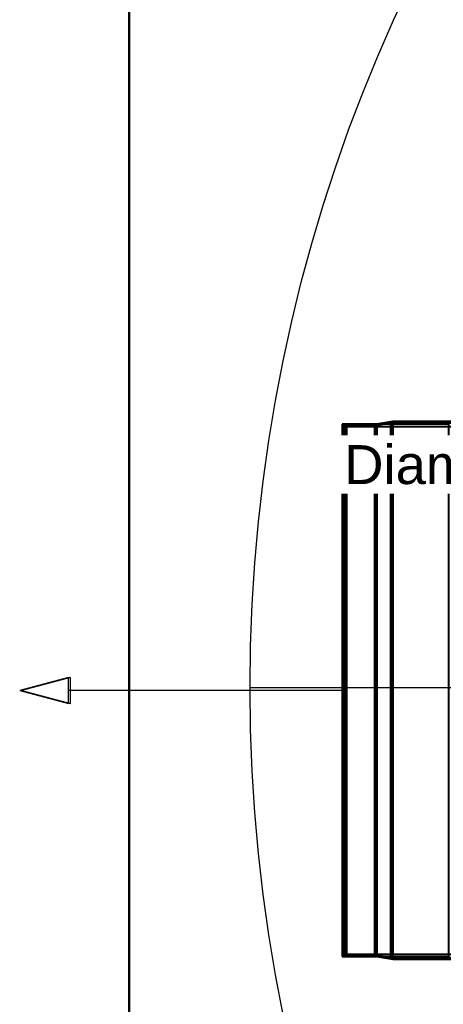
# Model space of a CAD drawing. Header units: millimetres. Extents: x -696 to 695, y -1041 to 611.
# Tile 30 of 90: x -696 to -537, y -118 to 252. Entities that reach past the tile are written whole.
import ezdxf

# ---------------------------------------------------------------- set-up
doc = ezdxf.new("R2010")
doc.units = ezdxf.units.MM
doc.layers.add('A-GENM', color=13, linetype='Continuous', lineweight=40)
doc.layers.add('G-IMPT', color=8, linetype='Continuous', lineweight=40)
doc.styles.add('Arial', font='arial.ttf', dxfattribs={"height": 14.6304})

# ---------------------------------------------------------------- blocks, each defined once
blk = doc.blocks.new('NEXA 400 CALQUES_dwg-748074-Niveau de réf_')
at = {"layer": 'G-IMPT'}
for p, q in [((-562, 99.97), (-573.39, 99.97)), ((-562, 99.97), (-573.39, 99.97)), ((-573.39, -99.97), (-573.39, 99.97)), ((-573.39, -99.97), (-573.39, 99.97)), ((-573.39, -99.97), (-573.39, 99.97)), ((-573.39, -99.97), (-573.39, 99.97)), ((-573.39, 99.97), (-573.39, -99.97)), ((-573.39, 99.97), (-573.39, -99.97)), ((-573.39, 99.97), (-573.39, -99.97)), ((-573.39, 99.97), (-573.39, -99.97)), ((-556.77, 100.41), (-562.77, 99.37)), ((-556.77, 100.41), (-562.77, 99.37)), ((-556, 101), (-562, 99.97)), ((-556, 101), (-562, 99.97)), ((-562, 99.97), (-562, -99.97)), ((-562, 99.97), (-562, -99.97)), ((-562, 99.97), (-562, -99.97)), ((-562, 99.97), (-562, -99.97)), ((-562, -99.97), (-562, 99.97)), ((-562, -99.97), (-562, 99.97)), ((-562, -99.97), (-562, 99.97)), ((-562, -99.97), (-562, 99.97)), ((-525.2, 100.41), (-556.77, 100.41)), ((-525.2, 100.41), (-556.77, 100.41)), ((-556.77, -100.41), (-556.77, 100.41)), ((-556.77, -100.41), (-556.77, 100.41)), ((-556.77, -100.41), (-556.77, 100.41)), ((-556.77, -100.41), (-556.77, 100.41)), ((-556.77, 100.41), (-556.77, -100.41)), ((-556.77, 100.41), (-556.77, -100.41)), ((-556.77, 100.41), (-556.77, -100.41)), ((-556.77, 100.41), (-556.77, -100.41)), ((-526, 101), (-556, 101)), ((-526, 101), (-556, 101)), ((-556, 101), (-556, -101)), ((-556, 101), (-556, -101)), ((-556, 101), (-556, -101)), ((-556, 101), (-556, -101)), ((-556, -101), (-556, 101)), ((-556, -101), (-556, 101)), ((-556, -101), (-556, 101)), ((-556, -101), (-556, 101)), ((-562.77, 99.37), (-574.3, 99.37)), ((-562.77, 99.37), (-574.3, 99.37)), ((-574.3, -99.37), (-574.3, 99.37)), ((-574.3, -99.37), (-574.3, 99.37)), ((-574.3, -99.37), (-574.3, 99.37)), ((-574.3, -99.37), (-574.3, 99.37)), ((-574.3, 99.37), (-574.3, -99.37)), ((-574.3, 99.37), (-574.3, -99.37)), ((-574.3, 99.37), (-574.3, -99.37)), ((-574.3, 99.37), (-574.3, -99.37)), ((572.61, 99.06), (-574.16, 99.06)), ((-574.16, -99.06), (-574.16, 99.06)), ((-574.16, -99.06), (-574.16, 99.06)), ((573.39, 99.06), (-573.39, 99.06)), ((-573.39, -99.06), (-573.39, 99.06)), ((-573.39, -99.06), (-573.39, 99.06)), ((-562.77, -99.37), (-562.77, 99.37)), ((-562.77, -99.37), (-562.77, 99.37)), ((-562.77, -99.37), (-562.77, 99.37)), ((-562.77, -99.37), (-562.77, 99.37)), ((-562.77, 99.37), (-562.77, -99.37)), ((-562.77, 99.37), (-562.77, -99.37)), ((-562.77, 99.37), (-562.77, -99.37)), ((-562.77, 99.37), (-562.77, -99.37)), ((-574.3, -99.37), (-562.77, -99.37)), ((-574.3, -99.37), (-562.77, -99.37)), ((-574.16, -99.06), (572.61, -99.06)), ((-573.39, -99.06), (573.39, -99.06)), ((-562.77, -99.37), (-556.77, -100.41)), ((-562.77, -99.37), (-556.77, -100.41)), ((-573.39, -99.97), (-562, -99.97)), ((-573.39, -99.97), (-562, -99.97)), ((-562, -99.97), (-556, -101)), ((-562, -99.97), (-556, -101)), ((-556.77, -100.41), (-525.2, -100.41)), ((-556.77, -100.41), (-525.2, -100.41)), ((-556, -101), (-526, -101)), ((-556, -101), (-526, -101))]:
    blk.add_line(p, q, dxfattribs=at)
at = {"layer": 'G-IMPT', "flags": 128}
for points in [[(-574.3, 99.37), (-574.14, 99.62), (-573.92, 99.81), (-573.65, 99.93), (-573.39, 99.97)], [(-573.39, 99.97), (-573.65, 99.93), (-573.92, 99.81), (-574.14, 99.62), (-574.3, 99.37)], [(-574.3, 99.37), (-574.14, 99.62), (-573.92, 99.81), (-573.65, 99.93), (-573.39, 99.97)], [(-573.39, 99.97), (-573.65, 99.93), (-573.92, 99.81), (-574.14, 99.62), (-574.3, 99.37)], [(-573.39, -99.97), (-573.65, -99.93), (-573.92, -99.81), (-574.14, -99.62), (-574.3, -99.37)], [(-574.3, -99.37), (-574.14, -99.62), (-573.92, -99.81), (-573.65, -99.93), (-573.39, -99.97)], [(-573.39, -99.97), (-573.65, -99.93), (-573.92, -99.81), (-574.14, -99.62), (-574.3, -99.37)], [(-574.3, -99.37), (-574.14, -99.62), (-573.92, -99.81), (-573.65, -99.93), (-573.39, -99.97)]]:
    blk.add_lwpolyline(points, dxfattribs=at)
blk = doc.blocks.new('Nexa Toit - 400-748087-Niveau de réf_')
at = {"layer": 'A-GENM'}
for p, q in [((-655, 407.5), (-655, -407.5)), ((-655, -407.5), (-655, 407.5))]:
    blk.add_line(p, q, dxfattribs=at)
blk = doc.blocks.new('Souche connecteur circulaire R23 - Souche connecteur circulaire R23-748177-Niveau de réf_')
at = {"layer": 'A-GENM'}
for p, q in [((-535, 100), (-575, 100)), ((-575, 100), (-575, -100)), ((-575, 100), (-575, -100)), ((-535, -100), (-535, 100)), ((-535, -100), (-535, 100)), ((-575, -100), (-535, -100))]:
    blk.add_line(p, q, dxfattribs=at)
blk = doc.blocks.new('Souche connecteur circulaire R23 - Souche connecteur circulaire R23-748178-Niveau de réf_')
at = {"layer": 'A-GENM'}
for p, q in [((-535, 100), (-575, 100)), ((-575, 100), (-575, -100)), ((-575, 100), (-575, -100)), ((-535, -100), (-535, 100)), ((-535, -100), (-535, 100)), ((-575, -100), (-535, -100))]:
    blk.add_line(p, q, dxfattribs=at)

msp = doc.modelspace()

# ---------------------------------------------------------------- linework, layer by layer
at = {"color": 94, "lineweight": 30}
for p, q in [((-573.39, -100), (-573.39, 100)), ((-573.39, 100), (-573.39, -100)), ((609.6, 1), (-609.6, 1))]:
    msp.add_line(p, q, dxfattribs=at)
at = {"color": 1, "lineweight": 30}
for p, q in [((-574.16, 48.02), (-574.16, 73.9)), ((-574.16, 48.02), (-574.16, 73.9)), ((-574.16, 12.19), (-574.16, 73.15)), ((-574.16, 12.19), (-574.16, 73.15)), ((-573.39, 48.02), (-573.39, 73.9)), ((-573.39, 48.02), (-573.39, 73.9)), ((-573.39, 12.19), (-573.39, 73.15)), ((-573.39, 12.19), (-573.39, 73.15))]:
    msp.add_line(p, q, dxfattribs=at)
at = {"color": 5, "lineweight": 30}
for p, q in [((-574.16, 0), (-677.79, 0)), ((-573.39, 0), (-677.02, 0))]:
    msp.add_line(p, q, dxfattribs=at)
at = {"color": 5, "lineweight": 30, "flags": 128}
for points in [[(-696.08, 0), (-677.79, -4.9), (-677.79, 4.9)], [(-695.31, 0), (-677.02, -4.9), (-677.02, 4.9)]]:
    msp.add_lwpolyline(points, close=True, dxfattribs=at)

# ---------------------------------------------------------------- block references
at = {"layer": 'A-GENM'}
for name in ['Nexa Toit - 400-748087-Niveau de réf_', 'Souche connecteur circulaire R23 - Souche connecteur circulaire R23-748177-Niveau de réf_', 'Souche connecteur circulaire R23 - Souche connecteur circulaire R23-748178-Niveau de réf_']:
    msp.add_blockref(name, (0, 0), dxfattribs=at)
at = {"layer": 'G-IMPT'}
msp.add_blockref('NEXA 400 CALQUES_dwg-748074-Niveau de réf_', (0, 0), dxfattribs=at)

# ---------------------------------------------------------------- next in the draw order: texts
at = {"color": 5, "lineweight": 30, "insert": (-532.05, 92.15), "char_height": 14.63, "width": 99.2058, "attachment_point": 2, "line_spacing_factor": 0.941778, "style": 'Arial', "bg_fill": 3, "box_fill_scale": 1.25, "bg_fill_color": 256, "bg_fill_true_color": 13158600, "bg_fill_transparency": 0}
msp.add_mtext('Diamètre', dxfattribs=at)

# ---------------------------------------------------------------- next in the draw order: linework, layer by layer
at = {"color": 94, "lineweight": 30}
msp.add_line((-574.16, 100), (-574.16, -100), dxfattribs=at)

# ---------------------------------------------------------------- next in the draw order: texts
at = {"color": 5, "lineweight": 30, "insert": (-532.82, 92.15), "char_height": 14.63, "width": 99.2058, "attachment_point": 2, "line_spacing_factor": 0.941778, "style": 'Arial', "bg_fill": 3, "box_fill_scale": 1.25, "bg_fill_color": 256, "bg_fill_true_color": 13158600, "bg_fill_transparency": 0}
msp.add_mtext('Diamètre', dxfattribs=at)

# ---------------------------------------------------------------- next in the draw order: linework, layer by layer
at = {"color": 94, "lineweight": 30}
msp.add_circle((0, 1), 609.6, dxfattribs=at)

doc.saveas('drawing.dxf')
